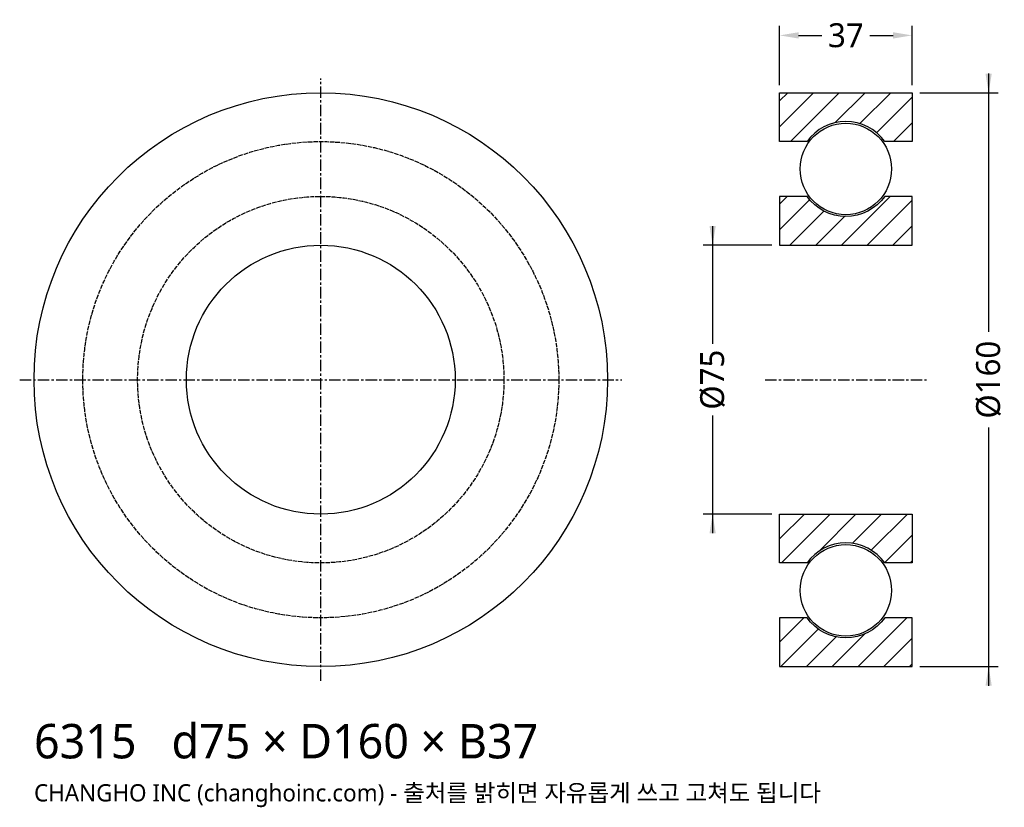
# Model space of a CAD drawing. Header units: millimetres. Extents: x -84 to 191, y -119 to 100.
import ezdxf

# ---------------------------------------------------------------- set-up
doc = ezdxf.new("R2010")
doc.units = ezdxf.units.MM
doc.linetypes.add('CENTER', pattern=[5.08, 3.175, -0.635, 0.635, -0.635])
doc.linetypes.add('DASHED', pattern=[1.524, 1.27, -0.254])
for name, color, linetype in [('문자', 7, 'CONTINUOUS'), ('숨은선', 3, 'DASHED'), ('외형선', 7, 'CONTINUOUS'), ('중심선', 1, 'CENTER'), ('치수', 4, 'CONTINUOUS'), ('해칭', 8, 'CONTINUOUS')]:
    doc.layers.add(name, color=color, linetype=linetype)
doc.styles.add('CH_KOR', font='malgun.ttf')
doc.dimstyles.new('CH_DIM', dxfattribs={"dimtxt": 2.5, "dimasz": 2, "dimexe": 1, "dimexo": 0.8, "dimgap": 0.8, "dimtad": 1, "dimdec": 0, "dimtxsty": 'CH_KOR', "dimcen": 2.5, "dimclrd": 4, "dimclre": 4, "dimclrt": 4, "dimazin": 3, "dimtfac": 1, "dimtmove": 0, "dimatfit": 3})

# ---------------------------------------------------------------- blocks, each defined once
blk = doc.blocks.new('_CLOSEDFILLED')
at = {"color": 0, "linetype": 'BYBLOCK'}
blk.add_solid([(-1, 0.164), (0, 0), (-1, -0.164)], dxfattribs=at)
blk = doc.blocks.new('*D1')
at = {"color": 4}
for p, q in [((186.33, 85.33), (186.33, 13.33)), ((167.13, 80), (189, 80)), ((186.33, -13.33), (186.33, -85.33)), ((167.13, -80), (189, -80))]:
    blk.add_line(p, q, dxfattribs=at)
at = {"layer": 'Defpoints'}
for p in [(165, 80), (186.33, 80), (165, -80)]:
    blk.add_point(p, dxfattribs=at)
at = {"layer": '치수', "color": 4, "xscale": 5.333333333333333, "yscale": 5.333333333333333}
for p, rotation in [((186.33, 80), 270), ((186.33, -80), 90)]:
    blk.add_blockref('_CLOSEDFILLED', p, dxfattribs=dict(at, rotation=rotation))
at = {"layer": '치수', "color": 4, "insert": (186.33, 0), "char_height": 6.667, "attachment_point": 5, "rotation": 90, "style": 'CH_KOR'}
blk.add_mtext('Ø160', dxfattribs=at)
blk = doc.blocks.new('*D2')
at = {"color": 4}
for p, q in [((109.33, 42.83), (109.33, 10)), ((125.87, 37.5), (106.67, 37.5)), ((109.33, -10), (109.33, -42.83)), ((125.87, -37.5), (106.67, -37.5))]:
    blk.add_line(p, q, dxfattribs=at)
at = {"layer": 'Defpoints'}
for p in [(109.33, 37.5), (128, 37.5), (128, -37.5)]:
    blk.add_point(p, dxfattribs=at)
at = {"layer": '치수', "color": 4, "xscale": 5.333333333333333, "yscale": 5.333333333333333}
for p, rotation in [((109.33, 37.5), 270), ((109.33, -37.5), 90)]:
    blk.add_blockref('_CLOSEDFILLED', p, dxfattribs=dict(at, rotation=rotation))
at = {"layer": '치수', "color": 4, "insert": (109.33, 0), "char_height": 6.667, "attachment_point": 5, "rotation": 90, "style": 'CH_KOR'}
blk.add_mtext('Ø75', dxfattribs=at)
blk = doc.blocks.new('*D3')
at = {"color": 4}
for p, q in [((128, 82.13), (128, 98.67)), ((165, 82.13), (165, 98.67)), ((133.33, 96), (139.83, 96)), ((153.17, 96), (159.67, 96))]:
    blk.add_line(p, q, dxfattribs=at)
at = {"layer": 'Defpoints'}
for p in [(128, 96), (128, 80), (165, 80)]:
    blk.add_point(p, dxfattribs=at)
at = {"layer": '치수', "color": 4, "xscale": 5.333333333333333, "yscale": 5.333333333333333, "rotation": 180}
blk.add_blockref('_CLOSEDFILLED', (128, 96), dxfattribs=at)
at = {"layer": '치수', "color": 4, "xscale": 5.333333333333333, "yscale": 5.333333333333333}
blk.add_blockref('_CLOSEDFILLED', (165, 96), dxfattribs=at)
at = {"layer": '치수', "color": 4, "insert": (146.5, 96), "char_height": 6.667, "attachment_point": 5, "style": 'CH_KOR'}
blk.add_mtext('37', dxfattribs=at)

msp = doc.modelspace()

# ---------------------------------------------------------------- hatches: boundary and pattern name
at = {"layer": '해칭'}
h = msp.add_hatch(dxfattribs=at)
h.set_pattern_fill('ANSI31', scale=1.6)
h.paths.add_polyline_path([(128, 80), (165, 80), (165, 66.4), (157.33, 66.4, 0.51797), (135.67, 66.4), (128, 66.4)])
h = msp.add_hatch(dxfattribs=at)
h.set_pattern_fill('ANSI31', scale=1.6)
h.paths.add_polyline_path([(128, 37.5), (165, 37.5), (165, 51.1), (157.33, 51.1, -0.51797), (135.67, 51.1), (128, 51.1)])
h = msp.add_hatch(dxfattribs=at)
h.set_pattern_fill('ANSI31', scale=1.6)
h.paths.add_polyline_path([(128, -37.5), (165, -37.5), (165, -51.1), (157.33, -51.1, 0.51797), (135.67, -51.1), (128, -51.1)])
h = msp.add_hatch(dxfattribs=at)
h.set_pattern_fill('ANSI31', scale=1.6)
h.paths.add_polyline_path([(128, -80), (165, -80), (165, -66.4), (157.33, -66.4, -0.51797), (135.67, -66.4), (128, -66.4)])

# ---------------------------------------------------------------- linework, layer by layer
at = {"layer": '숨은선'}
for radius in [66.4, 51.1]:
    msp.add_circle((0, 0), radius, dxfattribs=at)
at = {"layer": '외형선'}
for points in [[(128, 80), (165, 80), (165, 66.4), (157.33, 66.4, 0.51797), (135.67, 66.4), (128, 66.4)], [(128, 37.5), (165, 37.5), (165, 51.1), (157.33, 51.1, -0.51797), (135.67, 51.1), (128, 51.1)], [(128, -37.5), (165, -37.5), (165, -51.1), (157.33, -51.1, 0.51797), (135.67, -51.1), (128, -51.1)], [(128, -80), (165, -80), (165, -66.4), (157.33, -66.4, -0.51797), (135.67, -66.4), (128, -66.4)]]:
    msp.add_lwpolyline(points, format="xyb", close=True, dxfattribs=at)
for centre, radius in [((0, 0), 80), ((146.5, 58.75), 12.75), ((0, 0), 37.5), ((146.5, -58.75), 12.75)]:
    msp.add_circle(centre, radius, dxfattribs=at)
at = {"layer": '중심선'}
for p, q in [((0, -84), (0, 84)), ((-84, 0), (84, 0)), ((124, 0), (169, 0))]:
    msp.add_line(p, q, dxfattribs=at)

# ---------------------------------------------------------------- texts
at = {"layer": '문자', "style": 'CH_KOR'}
for s, height, p in [('6315   d75 × D160 × B37', 9.6, (-80, -105.6)), ('CHANGHO INC (changhoinc.com) - 출처를 밝히면 자유롭게 쓰고 고쳐도 됩니다', 4.8, (-80, -117.6))]:
    msp.add_text(s, height=height, dxfattribs=at).set_placement(p)

# ---------------------------------------------------------------- dimensions: what is measured, and where the dimension line sits
at = {"layer": '치수'}
dim = msp.add_linear_dim(base=(128, 96), p1=(128, 80), p2=(165, 80), dimstyle='CH_DIM', override={"dimscale": 2.666667}, dxfattribs=at)
dim.commit()
dim.dimension.update_dxf_attribs({"geometry": '*D3', "text_midpoint": (146.5, 96)})
for base, p1, p2, text, picture, middle in [((186.33, 80), (165, 80), (165, -80), 'Ø160', '*D1', (186.33, 0)), ((109.33, 37.5), (128, 37.5), (128, -37.5), 'Ø75', '*D2', (109.33, 0))]:
    dim = msp.add_linear_dim(base=base, p1=p1, p2=p2, angle=90, text=text, dimstyle='CH_DIM', override={"dimscale": 2.666667}, dxfattribs=at)
    dim.commit()
    dim.dimension.update_dxf_attribs({"geometry": picture, "text_midpoint": middle})

doc.saveas('drawing.dxf')
